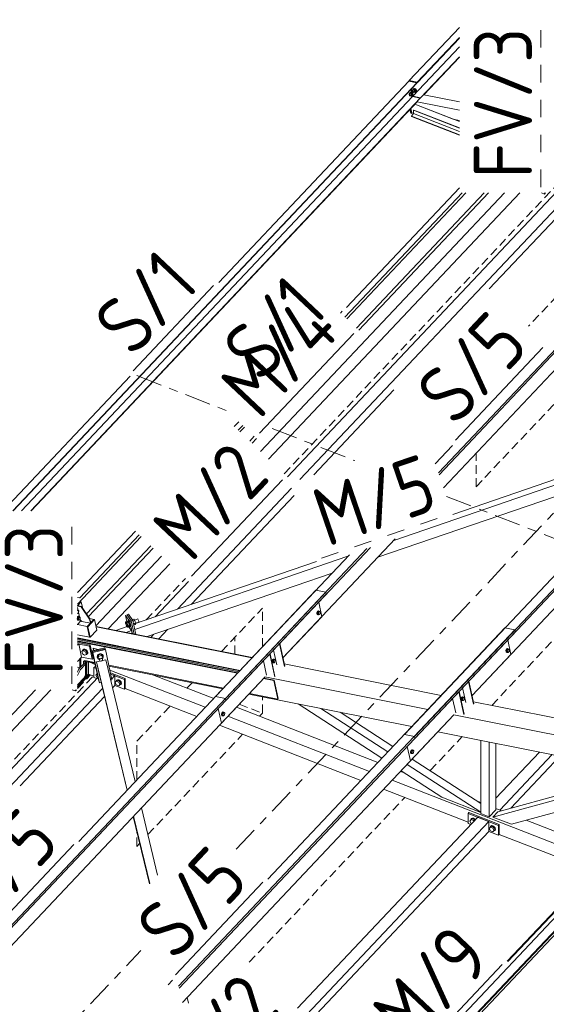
# Model space of a CAD drawing. Header units: millimetres. Extents: x -681 to 506, y -45 to 794.
# Tile 86 of 256: x -276 to -239, y 247 to 315. Entities that reach past the tile are written whole.
import ezdxf

# ---------------------------------------------------------------- set-up
doc = ezdxf.new("R2010")
doc.units = ezdxf.units.MM
doc.header["$LTSCALE"] = 0.6
for name, pattern in [('VERDECKT2', [1.5, 1, -0.5]), ('XKITLINE00', [0]), ('XKITLINE02', [4, 2, -2]), ('XKITLINE03', [6, 3, -1, 1, -1])]:
    doc.linetypes.add(name, pattern=pattern)
for name, color, linetype, lineweight in [('Bolt', 7, 'Continuous', 0), ('Part', 2, 'Continuous', 0), ('PartMark', 3, 'Continuous', 0), ('S-GRID', 1, 'Continuous', 0)]:
    doc.layers.add(name, color=color, linetype=linetype, lineweight=lineweight)
doc.styles.add('ISOCPEUR', font='ISOCPEUR.TTF')

msp = doc.modelspace()

# ---------------------------------------------------------------- linework, layer by layer
at = {"layer": 'Bolt', "color": 3, "linetype": 'XKITLINE00', "lineweight": 0}
for p, q in [((-248.53, 310.328), (-248.547, 310.261)), ((-248.499, 310.379), (-248.53, 310.328)), ((-248.524, 310.257), (-248.507, 310.323)), ((-248.502, 310.318), (-248.515, 310.198)), ((-248.507, 310.323), (-248.476, 310.375)), ((-248.439, 310.385), (-248.502, 310.318)), ((-248.409, 310.3), (-248.502, 310.318)), ((-248.461, 310.401), (-248.499, 310.379)), ((-248.476, 310.375), (-248.438, 310.397)), ((-248.461, 310.401), (-248.438, 310.397)), ((-248.439, 310.385), (-248.346, 310.367)), ((-248.438, 310.397), (-248.404, 310.383)), ((-248.422, 310.18), (-248.409, 310.3)), ((-248.346, 310.367), (-248.409, 310.3)), ((-248.404, 310.383), (-248.401, 310.378)), ((-248.352, 310.312), (-248.308, 310.304)), ((-248.296, 310.314), (-248.346, 310.367)), ((-248.327, 310.293), (-248.308, 310.304)), ((-248.308, 310.304), (-248.291, 310.297)), ((-248.297, 310.3), (-248.296, 310.314)), ((-248.761, 310.084), (-248.777, 310.017)), ((-248.777, 310.017), (-248.775, 309.953)), ((-248.775, 309.953), (-248.754, 309.908)), ((-248.729, 310.135), (-248.761, 310.084)), ((-248.754, 310.012), (-248.737, 310.079)), ((-248.752, 309.948), (-248.754, 310.012)), ((-248.754, 309.908), (-248.72, 309.895)), ((-248.73, 309.903), (-248.752, 309.948)), ((-248.733, 310.074), (-248.746, 309.954)), ((-248.653, 309.936), (-248.746, 309.954)), ((-248.746, 309.954), (-248.695, 309.901)), ((-248.737, 310.079), (-248.706, 310.13)), ((-248.67, 310.141), (-248.733, 310.074)), ((-248.64, 310.056), (-248.733, 310.074)), ((-248.696, 309.89), (-248.73, 309.903)), ((-248.692, 310.157), (-248.729, 310.135)), ((-248.72, 309.895), (-248.696, 309.89)), ((-248.706, 310.13), (-248.668, 310.152)), ((-248.682, 309.899), (-248.696, 309.89)), ((-248.695, 309.901), (-248.602, 309.883)), ((-248.692, 310.157), (-248.668, 310.152)), ((-248.67, 310.141), (-248.577, 310.123)), ((-248.668, 310.152), (-248.634, 310.139)), ((-248.653, 309.936), (-248.64, 310.056)), ((-248.653, 309.936), (-248.602, 309.883)), ((-248.577, 310.123), (-248.64, 310.056)), ((-248.634, 310.139), (-248.632, 310.134)), ((-248.602, 309.883), (-248.558, 309.929)), ((-248.596, 309.937), (-248.553, 309.928)), ((-248.582, 310.068), (-248.539, 310.059)), ((-248.581, 309.989), (-248.573, 310.023)), ((-248.58, 309.957), (-248.581, 309.989)), ((-248.57, 309.935), (-248.58, 309.957)), ((-248.526, 310.07), (-248.577, 310.123)), ((-248.573, 310.023), (-248.557, 310.048)), ((-248.553, 309.928), (-248.57, 309.935)), ((-248.557, 310.048), (-248.539, 310.059)), ((-248.534, 309.939), (-248.553, 309.928)), ((-248.547, 310.261), (-248.544, 310.197)), ((-248.544, 310.197), (-248.523, 310.152)), ((-248.539, 310.059), (-248.522, 310.053)), ((-248.518, 309.965), (-248.534, 309.939)), ((-248.528, 310.055), (-248.526, 310.07)), ((-248.521, 310.192), (-248.524, 310.257)), ((-248.523, 310.152), (-248.489, 310.139)), ((-248.522, 310.053), (-248.511, 310.031)), ((-248.5, 310.147), (-248.521, 310.192)), ((-248.51, 309.998), (-248.518, 309.965)), ((-248.422, 310.18), (-248.515, 310.198)), ((-248.515, 310.198), (-248.465, 310.146)), ((-248.511, 310.031), (-248.51, 309.998)), ((-248.466, 310.134), (-248.5, 310.147)), ((-248.489, 310.139), (-248.466, 310.134)), ((-248.451, 310.143), (-248.466, 310.134)), ((-248.465, 310.146), (-248.372, 310.127)), ((-248.422, 310.18), (-248.372, 310.127)), ((-248.372, 310.127), (-248.328, 310.174)), ((-248.366, 310.181), (-248.322, 310.173)), ((-248.351, 310.234), (-248.343, 310.267)), ((-248.35, 310.201), (-248.351, 310.234)), ((-248.339, 310.179), (-248.35, 310.201)), ((-248.343, 310.267), (-248.327, 310.293)), ((-248.322, 310.173), (-248.339, 310.179)), ((-248.303, 310.184), (-248.322, 310.173)), ((-248.287, 310.209), (-248.303, 310.184)), ((-248.291, 310.297), (-248.28, 310.275)), ((-248.279, 310.243), (-248.287, 310.209)), ((-248.28, 310.275), (-248.279, 310.243)), ((-271.597, 274.523), (-271.591, 274.521)), ((-271.597, 274.511), (-271.558, 274.503)), ((-271.597, 274.461), (-271.558, 274.503)), ((-271.591, 274.521), (-271.585, 274.508)), ((-271.558, 274.503), (-271.51, 274.452)), ((-271.51, 274.452), (-271.522, 274.339)), ((-255.073, 274.437), (-255.104, 274.386)), ((-255.081, 274.382), (-255.05, 274.433)), ((-255.014, 274.437), (-255.074, 274.374)), ((-255.035, 274.459), (-255.073, 274.437)), ((-255.05, 274.433), (-255.012, 274.455)), ((-255.035, 274.459), (-255.012, 274.455)), ((-255.014, 274.437), (-254.944, 274.423)), ((-255.012, 274.455), (-254.978, 274.442)), ((-255.004, 274.36), (-254.944, 274.423)), ((-254.978, 274.442), (-254.972, 274.429)), ((-254.944, 274.423), (-254.896, 274.373)), ((-271.612, 273.939), (-271.597, 274)), ((-271.612, 273.835), (-271.597, 273.829)), ((-271.597, 273.848), (-271.61, 273.875)), ((-271.597, 273.916), (-271.601, 273.885)), ((-271.601, 273.885), (-271.597, 273.881)), ((-271.601, 273.885), (-271.597, 273.884)), ((-271.582, 274.275), (-271.597, 274.292)), ((-271.597, 274.278), (-271.582, 274.275)), ((-271.588, 274.062), (-271.597, 274.046)), ((-271.597, 274), (-271.596, 274.006)), ((-271.588, 273.998), (-271.597, 273.916)), ((-271.597, 273.884), (-271.531, 273.871)), ((-271.597, 273.881), (-271.553, 273.835)), ((-271.589, 273.83), (-271.597, 273.848)), ((-271.597, 273.829), (-271.578, 273.822)), ((-271.596, 274.006), (-271.564, 274.057)), ((-271.555, 273.817), (-271.589, 273.83)), ((-271.55, 274.084), (-271.588, 274.062)), ((-271.528, 274.062), (-271.588, 273.998)), ((-271.588, 273.998), (-271.519, 273.984)), ((-271.522, 274.339), (-271.582, 274.275)), ((-271.578, 273.822), (-271.555, 273.817)), ((-271.564, 274.057), (-271.527, 274.079)), ((-271.532, 273.83), (-271.555, 273.817)), ((-271.553, 273.835), (-271.483, 273.821)), ((-271.55, 274.084), (-271.527, 274.079)), ((-271.531, 273.871), (-271.519, 273.984)), ((-271.483, 273.821), (-271.531, 273.871)), ((-271.528, 274.062), (-271.459, 274.048)), ((-271.527, 274.079), (-271.493, 274.066)), ((-271.519, 273.984), (-271.459, 274.048)), ((-271.493, 274.066), (-271.487, 274.053)), ((-271.423, 273.884), (-271.483, 273.821)), ((-271.459, 274.048), (-271.411, 273.998)), ((-271.411, 273.998), (-271.423, 273.884)), ((-268.153, 273.743), (-268.282, 273.698)), ((-268.163, 273.739), (-268.157, 273.755)), ((-268.157, 273.755), (-268.126, 273.766)), ((-268.157, 273.755), (-268.129, 273.729)), ((-268.091, 273.651), (-268.153, 273.743)), ((-268.129, 273.729), (-268.091, 273.657)), ((-268.098, 273.739), (-268.126, 273.766)), ((-268.06, 273.668), (-268.098, 273.739)), ((-267.718, 273.892), (-267.831, 273.853)), ((-267.657, 273.8), (-267.783, 273.757)), ((-267.657, 273.8), (-267.718, 273.892)), ((-267.671, 273.822), (-267.455, 273.897)), ((-267.596, 273.618), (-267.657, 273.8)), ((-267.44, 273.883), (-267.455, 273.897)), ((-267.419, 273.844), (-267.44, 273.883)), ((-267.399, 273.791), (-267.419, 273.844)), ((-267.384, 273.739), (-267.399, 273.791)), ((-267.379, 273.7), (-267.384, 273.739)), ((-255.104, 274.386), (-255.121, 274.319)), ((-255.121, 274.319), (-255.118, 274.255)), ((-255.118, 274.255), (-255.097, 274.21)), ((-255.098, 274.315), (-255.081, 274.382)), ((-255.095, 274.25), (-255.098, 274.315)), ((-255.097, 274.21), (-255.063, 274.197)), ((-255.074, 274.206), (-255.095, 274.25)), ((-255.074, 274.374), (-255.086, 274.26)), ((-255.086, 274.26), (-255.038, 274.21)), ((-255.086, 274.26), (-255.016, 274.246)), ((-255.074, 274.374), (-255.004, 274.36)), ((-255.04, 274.192), (-255.074, 274.206)), ((-255.063, 274.197), (-255.04, 274.192)), ((-255.017, 274.206), (-255.04, 274.192)), ((-255.038, 274.21), (-254.969, 274.196)), ((-255.016, 274.246), (-255.004, 274.36)), ((-254.969, 274.196), (-255.016, 274.246)), ((-254.909, 274.26), (-254.969, 274.196)), ((-254.896, 274.373), (-254.909, 274.26)), ((-268.283, 273.608), (-268.282, 273.698)), ((-268.223, 273.426), (-268.283, 273.608)), ((-268.282, 273.698), (-268.22, 273.607)), ((-268.161, 273.334), (-268.223, 273.426)), ((-268.091, 273.651), (-268.22, 273.607)), ((-268.22, 273.607), (-268.16, 273.424)), ((-268.16, 273.424), (-268.161, 273.334)), ((-268.032, 273.378), (-268.161, 273.334)), ((-268.031, 273.469), (-268.16, 273.424)), ((-268.091, 273.657), (-268.054, 273.56)), ((-268.031, 273.469), (-268.091, 273.651)), ((-268.023, 273.57), (-268.06, 273.668)), ((-268.054, 273.56), (-268.027, 273.463)), ((-268.028, 273.366), (-268.038, 273.376)), ((-268.031, 273.469), (-268.032, 273.378)), ((-268.017, 273.392), (-268.028, 273.366)), ((-268.028, 273.366), (-267.997, 273.376)), ((-268.027, 273.463), (-268.017, 273.392)), ((-267.996, 273.473), (-268.023, 273.57)), ((-267.997, 273.376), (-267.986, 273.402)), ((-267.986, 273.402), (-267.996, 273.473)), ((-267.742, 273.568), (-267.596, 273.618)), ((-267.597, 273.527), (-267.724, 273.484)), ((-267.596, 273.618), (-267.597, 273.527)), ((-267.596, 273.614), (-267.385, 273.686)), ((-267.385, 273.686), (-267.379, 273.7)), ((-271.225, 271.741), (-271.297, 271.665)), ((-271.297, 271.665), (-271.175, 271.716)), ((-271.237, 271.729), (-271.236, 271.749)), ((-271.236, 271.749), (-271.186, 271.798)), ((-271.236, 271.749), (-271.219, 271.767)), ((-271.103, 271.792), (-271.225, 271.741)), ((-271.169, 271.816), (-271.219, 271.767)), ((-271.186, 271.798), (-271.105, 271.803)), ((-271.103, 271.792), (-271.175, 271.716)), ((-271.175, 271.716), (-271.019, 271.609)), ((-271.088, 271.821), (-271.169, 271.816)), ((-271.105, 271.803), (-271.014, 271.763)), ((-270.947, 271.686), (-271.103, 271.792)), ((-270.997, 271.782), (-271.088, 271.821)), ((-270.947, 271.686), (-271.019, 271.609)), ((-271.014, 271.763), (-270.938, 271.689)), ((-270.921, 271.708), (-270.997, 271.782)), ((-270.912, 271.528), (-270.947, 271.686)), ((-270.938, 271.689), (-270.897, 271.6)), ((-270.88, 271.619), (-270.921, 271.708)), ((-242.096, 271.79), (-242.113, 271.723)), ((-242.113, 271.723), (-242.11, 271.659)), ((-242.065, 271.841), (-242.096, 271.79)), ((-242.09, 271.718), (-242.073, 271.785)), ((-242.087, 271.654), (-242.09, 271.718)), ((-242.066, 271.777), (-242.078, 271.664)), ((-242.073, 271.785), (-242.042, 271.836)), ((-242.006, 271.841), (-242.066, 271.777)), ((-242.066, 271.777), (-241.996, 271.764)), ((-242.027, 271.863), (-242.065, 271.841)), ((-242.042, 271.836), (-242.004, 271.858)), ((-242.027, 271.863), (-242.004, 271.858)), ((-242.008, 271.65), (-241.996, 271.764)), ((-242.006, 271.841), (-241.936, 271.827)), ((-242.004, 271.858), (-241.97, 271.845)), ((-241.996, 271.764), (-241.936, 271.827)), ((-241.97, 271.845), (-241.964, 271.832)), ((-241.936, 271.827), (-241.888, 271.777)), ((-241.888, 271.777), (-241.901, 271.663)), ((-271.263, 271.508), (-271.297, 271.665)), ((-271.107, 271.401), (-271.263, 271.508)), ((-270.984, 271.452), (-271.107, 271.401)), ((-271.019, 271.609), (-270.984, 271.452)), ((-270.984, 271.452), (-270.912, 271.528)), ((-270.951, 271.472), (-270.966, 271.471)), ((-270.902, 271.521), (-270.951, 271.472)), ((-270.897, 271.6), (-270.902, 271.521)), ((-270.902, 271.521), (-270.884, 271.539)), ((-270.884, 271.539), (-270.88, 271.619)), ((-270.227, 271.378), (-270.235, 271.287)), ((-270.231, 271.27), (-270.235, 271.287)), ((-270.231, 271.27), (-270.223, 271.36)), ((-270.208, 271.23), (-270.231, 271.27)), ((-270.167, 271.456), (-270.227, 271.378)), ((-270.223, 271.36), (-270.163, 271.438)), ((-270.154, 271.43), (-270.218, 271.273)), ((-270.196, 271.178), (-270.218, 271.273)), ((-270.196, 271.178), (-270.132, 271.336)), ((-270.196, 271.178), (-270.088, 271.077)), ((-270.071, 271.501), (-270.167, 271.456)), ((-270.163, 271.438), (-270.067, 271.483)), ((-269.966, 271.472), (-270.154, 271.43)), ((-270.132, 271.336), (-270.154, 271.43)), ((-270.132, 271.336), (-269.944, 271.378)), ((-270.084, 271.06), (-270.116, 271.196)), ((-270.084, 271.06), (-270.079, 271.109)), ((-270.059, 271.018), (-270.084, 271.06)), ((-270.079, 271.109), (-270.047, 271.151)), ((-269.966, 271.501), (-270.071, 271.501)), ((-270.067, 271.483), (-269.962, 271.483)), ((-270.012, 270.994), (-270.059, 271.018)), ((-270.047, 271.151), (-269.995, 271.175)), ((-269.995, 271.175), (-269.938, 271.175)), ((-269.879, 271.455), (-269.966, 271.501)), ((-269.944, 271.378), (-269.966, 271.472)), ((-269.843, 271.357), (-269.966, 271.472)), ((-269.962, 271.483), (-269.875, 271.438)), ((-269.904, 271.018), (-269.956, 270.994)), ((-269.82, 271.262), (-269.944, 271.378)), ((-269.938, 271.175), (-269.891, 271.151)), ((-269.872, 271.06), (-269.904, 271.018)), ((-269.867, 271.109), (-269.9, 271.245)), ((-269.891, 271.151), (-269.867, 271.109)), ((-269.834, 271.377), (-269.879, 271.455)), ((-269.875, 271.438), (-269.83, 271.36)), ((-269.873, 271.133), (-269.82, 271.262)), ((-269.867, 271.109), (-269.872, 271.06)), ((-269.82, 271.262), (-269.843, 271.357)), ((-269.83, 271.36), (-269.834, 271.377)), ((-269.83, 271.36), (-269.834, 271.319)), ((-258.204, 271.068), (-258.22, 271.001)), ((-258.172, 271.119), (-258.204, 271.068)), ((-258.197, 270.997), (-258.18, 271.064)), ((-258.173, 271.056), (-258.185, 270.942)), ((-258.18, 271.064), (-258.149, 271.115)), ((-258.113, 271.119), (-258.173, 271.056)), ((-258.173, 271.056), (-258.103, 271.042)), ((-258.134, 271.141), (-258.172, 271.119)), ((-258.149, 271.115), (-258.111, 271.137)), ((-258.134, 271.141), (-258.111, 271.137)), ((-258.115, 270.928), (-258.103, 271.042)), ((-258.113, 271.119), (-258.043, 271.105)), ((-258.111, 271.137), (-258.077, 271.124)), ((-258.103, 271.042), (-258.043, 271.105)), ((-258.077, 271.124), (-258.071, 271.111)), ((-258.043, 271.105), (-257.996, 271.055)), ((-257.996, 271.055), (-258.008, 270.942)), ((-242.11, 271.659), (-242.089, 271.614)), ((-242.089, 271.614), (-242.055, 271.601)), ((-242.066, 271.609), (-242.087, 271.654)), ((-242.078, 271.664), (-242.03, 271.614)), ((-242.078, 271.664), (-242.008, 271.65)), ((-242.032, 271.596), (-242.066, 271.609)), ((-242.055, 271.601), (-242.032, 271.596)), ((-242.009, 271.609), (-242.032, 271.596)), ((-242.03, 271.614), (-241.96, 271.6)), ((-241.96, 271.6), (-242.008, 271.65)), ((-241.901, 271.663), (-241.96, 271.6)), ((-269.956, 270.994), (-270.012, 270.994)), ((-258.22, 271.001), (-258.218, 270.937)), ((-258.218, 270.937), (-258.196, 270.892)), ((-258.194, 270.932), (-258.197, 270.997)), ((-258.196, 270.892), (-258.162, 270.879)), ((-258.173, 270.888), (-258.194, 270.932)), ((-258.185, 270.942), (-258.137, 270.892)), ((-258.185, 270.942), (-258.115, 270.928)), ((-258.139, 270.874), (-258.173, 270.888)), ((-258.162, 270.879), (-258.139, 270.874)), ((-258.116, 270.888), (-258.139, 270.874)), ((-258.137, 270.892), (-258.068, 270.878)), ((-258.068, 270.878), (-258.115, 270.928)), ((-258.008, 270.942), (-258.068, 270.878)), ((-270.336, 270.034), (-270.253, 270.13)), ((-270.253, 269.875), (-270.336, 270.034)), ((-270.275, 270.115), (-270.251, 270.185)), ((-270.273, 270.107), (-270.275, 270.115)), ((-270.253, 270.13), (-270.235, 270.149)), ((-270.253, 270.13), (-270.229, 270.12)), ((-270.209, 269.857), (-270.253, 269.875)), ((-270.251, 270.185), (-270.245, 270.192)), ((-270.251, 270.185), (-270.244, 270.188)), ((-268.945, 269.596), (-268.921, 269.666)), ((-268.852, 269.688), (-268.924, 269.611)), ((-268.921, 269.666), (-268.857, 269.698)), ((-268.921, 269.666), (-268.904, 269.684)), ((-268.84, 269.717), (-268.904, 269.684)), ((-268.857, 269.698), (-268.769, 269.685)), ((-268.687, 269.623), (-268.852, 269.688)), ((-268.752, 269.704), (-268.84, 269.717)), ((-268.769, 269.685), (-268.681, 269.63)), ((-268.664, 269.648), (-268.752, 269.704)), ((-269.006, 269.516), (-268.924, 269.611)), ((-268.924, 269.356), (-269.006, 269.516)), ((-268.943, 269.589), (-268.945, 269.596)), ((-268.924, 269.611), (-268.759, 269.547)), ((-268.759, 269.292), (-268.924, 269.356)), ((-268.687, 269.623), (-268.759, 269.547)), ((-268.759, 269.547), (-268.677, 269.387)), ((-268.677, 269.387), (-268.759, 269.292)), ((-268.687, 269.368), (-268.759, 269.292)), ((-268.681, 269.357), (-268.695, 269.359)), ((-268.605, 269.464), (-268.687, 269.623)), ((-268.605, 269.464), (-268.687, 269.368)), ((-268.681, 269.63), (-268.617, 269.547)), ((-268.617, 269.39), (-268.681, 269.357)), ((-268.605, 269.464), (-268.677, 269.387)), ((-268.6, 269.565), (-268.664, 269.648)), ((-268.617, 269.547), (-268.594, 269.459)), ((-268.594, 269.459), (-268.617, 269.39)), ((-268.617, 269.39), (-268.6, 269.408)), ((-268.576, 269.478), (-268.6, 269.565)), ((-268.6, 269.408), (-268.576, 269.478)), ((-245.195, 268.472), (-245.212, 268.405)), ((-245.212, 268.405), (-245.21, 268.341)), ((-245.21, 268.341), (-245.188, 268.296)), ((-245.164, 268.523), (-245.195, 268.472)), ((-245.189, 268.4), (-245.172, 268.467)), ((-245.186, 268.336), (-245.189, 268.4)), ((-245.188, 268.296), (-245.154, 268.283)), ((-245.165, 268.291), (-245.186, 268.336)), ((-245.165, 268.459), (-245.177, 268.346)), ((-245.177, 268.346), (-245.129, 268.296)), ((-245.177, 268.346), (-245.107, 268.332)), ((-245.172, 268.467), (-245.141, 268.518)), ((-245.105, 268.523), (-245.165, 268.459)), ((-245.165, 268.459), (-245.095, 268.446)), ((-245.126, 268.545), (-245.164, 268.523)), ((-245.141, 268.518), (-245.103, 268.54)), ((-245.129, 268.296), (-245.06, 268.282)), ((-245.126, 268.545), (-245.103, 268.54)), ((-245.107, 268.332), (-245.095, 268.446)), ((-245.06, 268.282), (-245.107, 268.332)), ((-245.105, 268.523), (-245.035, 268.509)), ((-245.103, 268.54), (-245.069, 268.527)), ((-245.095, 268.446), (-245.035, 268.509)), ((-245.069, 268.527), (-245.063, 268.515)), ((-245, 268.345), (-245.06, 268.282)), ((-245.035, 268.509), (-244.988, 268.459)), ((-244.988, 268.459), (-245, 268.345)), ((-245.131, 268.278), (-245.165, 268.291)), ((-245.154, 268.283), (-245.131, 268.278)), ((-245.108, 268.291), (-245.131, 268.278)), ((-261.675, 267.425), (-261.692, 267.359)), ((-261.692, 267.359), (-261.69, 267.294)), ((-261.69, 267.294), (-261.668, 267.25)), ((-261.644, 267.477), (-261.675, 267.425)), ((-261.669, 267.354), (-261.652, 267.421)), ((-261.666, 267.29), (-261.669, 267.354)), ((-261.668, 267.25), (-261.634, 267.236)), ((-261.645, 267.245), (-261.666, 267.29)), ((-261.645, 267.413), (-261.657, 267.3)), ((-261.657, 267.3), (-261.609, 267.249)), ((-261.657, 267.3), (-261.587, 267.286)), ((-261.652, 267.421), (-261.621, 267.472)), ((-261.585, 267.477), (-261.645, 267.413)), ((-261.645, 267.413), (-261.575, 267.399)), ((-261.611, 267.232), (-261.645, 267.245)), ((-261.606, 267.499), (-261.644, 267.477)), ((-261.634, 267.236), (-261.611, 267.232)), ((-261.621, 267.472), (-261.583, 267.494)), ((-261.588, 267.245), (-261.611, 267.232)), ((-261.609, 267.249), (-261.54, 267.235)), ((-261.606, 267.499), (-261.583, 267.494)), ((-261.587, 267.286), (-261.575, 267.399)), ((-261.54, 267.235), (-261.587, 267.286)), ((-261.585, 267.477), (-261.515, 267.463)), ((-261.583, 267.494), (-261.549, 267.481)), ((-261.575, 267.399), (-261.515, 267.463)), ((-261.549, 267.481), (-261.543, 267.468)), ((-261.48, 267.299), (-261.54, 267.235)), ((-261.515, 267.463), (-261.468, 267.413)), ((-261.468, 267.413), (-261.48, 267.299)), ((-248.667, 264.829), (-248.684, 264.762)), ((-248.684, 264.762), (-248.681, 264.698)), ((-248.681, 264.698), (-248.66, 264.653)), ((-248.636, 264.88), (-248.667, 264.829)), ((-248.661, 264.758), (-248.644, 264.824)), ((-248.658, 264.693), (-248.661, 264.758)), ((-248.66, 264.653), (-248.626, 264.64)), ((-248.637, 264.649), (-248.658, 264.693)), ((-248.637, 264.817), (-248.649, 264.703)), ((-248.649, 264.703), (-248.601, 264.653)), ((-248.649, 264.703), (-248.579, 264.689)), ((-248.644, 264.824), (-248.613, 264.876)), ((-248.577, 264.88), (-248.637, 264.817)), ((-248.637, 264.817), (-248.567, 264.803)), ((-248.603, 264.635), (-248.637, 264.649)), ((-248.598, 264.902), (-248.636, 264.88)), ((-248.626, 264.64), (-248.603, 264.635)), ((-248.613, 264.876), (-248.575, 264.898)), ((-248.58, 264.649), (-248.603, 264.635)), ((-248.601, 264.653), (-248.532, 264.639)), ((-248.598, 264.902), (-248.575, 264.898)), ((-248.579, 264.689), (-248.567, 264.803)), ((-248.532, 264.639), (-248.579, 264.689)), ((-248.577, 264.88), (-248.507, 264.866)), ((-248.575, 264.898), (-248.541, 264.885)), ((-248.567, 264.803), (-248.507, 264.866)), ((-248.541, 264.885), (-248.535, 264.872)), ((-248.472, 264.703), (-248.532, 264.639)), ((-248.507, 264.866), (-248.46, 264.816)), ((-248.46, 264.816), (-248.472, 264.703)), ((-244.439, 260.165), (-244.511, 260.089)), ((-244.509, 260.144), (-244.445, 260.176)), ((-244.427, 260.195), (-244.492, 260.162)), ((-244.445, 260.176), (-244.357, 260.163)), ((-244.275, 260.101), (-244.439, 260.165)), ((-244.34, 260.181), (-244.427, 260.195)), ((-244.252, 260.126), (-244.34, 260.181)), ((-244.593, 259.993), (-244.511, 260.089)), ((-244.511, 259.834), (-244.593, 259.993)), ((-244.533, 260.074), (-244.509, 260.144)), ((-244.531, 260.067), (-244.533, 260.074)), ((-244.511, 260.089), (-244.347, 260.025)), ((-244.467, 259.816), (-244.511, 259.834)), ((-244.509, 260.144), (-244.492, 260.162)), ((-244.357, 260.163), (-244.269, 260.108)), ((-244.275, 260.101), (-244.347, 260.025)), ((-244.347, 260.025), (-244.32, 259.972)), ((-244.248, 260.049), (-244.275, 260.101)), ((-244.269, 260.108), (-244.234, 260.063)), ((-244.217, 260.081), (-244.252, 260.126)), ((-243.264, 259.475), (-243.181, 259.57)), ((-243.203, 259.555), (-243.179, 259.625)), ((-243.201, 259.548), (-243.203, 259.555)), ((-243.109, 259.647), (-243.181, 259.57)), ((-243.181, 259.57), (-243.017, 259.506)), ((-243.179, 259.625), (-243.115, 259.658)), ((-243.179, 259.625), (-243.162, 259.643)), ((-243.098, 259.676), (-243.162, 259.643)), ((-243.115, 259.658), (-243.027, 259.644)), ((-242.945, 259.582), (-243.109, 259.647)), ((-243.01, 259.663), (-243.098, 259.676)), ((-243.027, 259.644), (-242.939, 259.589)), ((-242.945, 259.582), (-243.017, 259.506)), ((-243.017, 259.506), (-242.934, 259.346)), ((-242.922, 259.607), (-243.01, 259.663)), ((-242.862, 259.423), (-242.945, 259.582)), ((-242.939, 259.589), (-242.875, 259.506)), ((-242.857, 259.525), (-242.922, 259.607)), ((-242.875, 259.506), (-242.851, 259.418)), ((-242.834, 259.437), (-242.857, 259.525)), ((-243.181, 259.315), (-243.264, 259.475)), ((-243.017, 259.251), (-243.181, 259.315)), ((-242.934, 259.346), (-243.017, 259.251)), ((-242.945, 259.327), (-243.017, 259.251)), ((-242.939, 259.316), (-242.953, 259.318)), ((-242.862, 259.423), (-242.945, 259.327)), ((-242.875, 259.349), (-242.939, 259.316)), ((-242.862, 259.423), (-242.934, 259.346)), ((-242.851, 259.418), (-242.875, 259.349)), ((-242.875, 259.349), (-242.857, 259.367)), ((-242.857, 259.367), (-242.834, 259.437))]:
    msp.add_line(p, q, dxfattribs=at)
at = {"layer": 'Part', "color": 2, "linetype": 'XKITLINE00', "lineweight": 0}
for p, q in [((-248.772, 310.942), (-245.318, 314.6)), ((-248.214, 310.831), (-245.318, 313.899)), ((-248.208, 310.803), (-245.318, 313.865)), ((-248.513, 309.872), (-245.318, 313.256)), ((-247.983, 309.766), (-245.318, 312.59)), ((-247.761, 309.969), (-245.318, 312.556)), ((-276.053, 281.342), (-248.243, 310.8)), ((-276.021, 281.342), (-248.237, 310.773)), ((-261.879, 297.057), (-248.8, 310.911)), ((-248.243, 310.8), (-248.8, 310.911)), ((-248.763, 310.904), (-248.772, 310.942)), ((-248.772, 310.942), (-248.214, 310.831)), ((-248.736, 310.898), (-248.738, 310.909)), ((-248.738, 310.909), (-248.208, 310.803)), ((-248.542, 309.842), (-248.649, 310.337)), ((-248.535, 309.851), (-248.642, 310.344)), ((-248.513, 309.872), (-248.62, 310.367)), ((-248.237, 310.773), (-248.243, 310.8)), ((-248.208, 310.803), (-248.214, 310.831)), ((-275.446, 281.342), (-248.542, 309.842)), ((-274.817, 281.342), (-248.012, 309.736)), ((-248.542, 309.846), (-248.535, 309.854)), ((-248.012, 309.736), (-248.542, 309.842)), ((-248.513, 309.872), (-247.983, 309.766)), ((-248.006, 309.709), (-248.012, 309.736)), ((-247.977, 309.74), (-247.983, 309.766)), ((-247.761, 309.969), (-245.318, 309.481)), ((-246.758, 283.947), (-222.224, 309.935)), ((-246.716, 283.824), (-222.195, 309.799)), ((-274.785, 281.342), (-248.222, 309.48)), ((-248.668, 308.697), (-248.723, 308.949)), ((-248.621, 308.688), (-248.687, 308.988)), ((-248.593, 308.718), (-248.658, 309.018)), ((-248.377, 309.315), (-245.75, 308.291)), ((-248.377, 309.315), (-245.318, 308.122)), ((-248.222, 309.48), (-245.318, 308.901)), ((-248.621, 308.688), (-248.668, 308.697)), ((-248.467, 308.67), (-248.623, 308.505)), ((-248.623, 308.505), (-245.318, 307.216)), ((-248.623, 308.505), (-248.623, 308.48)), ((-248.623, 308.48), (-245.318, 307.191)), ((-248.593, 308.718), (-248.621, 308.688)), ((-248.468, 308.67), (-248.593, 308.718)), ((-248.45, 308.918), (-248.467, 308.9)), ((-248.467, 308.9), (-245.318, 307.671)), ((-248.467, 308.9), (-248.467, 308.67)), ((-248.467, 308.67), (-245.318, 307.442)), ((-248.45, 308.918), (-245.318, 307.697)), ((-245.75, 308.291), (-245.318, 308.204)), ((-248.413, 265.819), (-209.216, 307.339)), ((-248.383, 265.682), (-209.187, 307.202)), ((-257.154, 283.687), (-237.518, 304.487)), ((-256.296, 283.494), (-236.758, 304.19)), ((-253.078, 295.334), (-245.318, 303.554)), ((-246.406, 282.924), (-226.418, 304.098)), ((-242.211, 303.222), (-259.004, 285.433)), ((-258.446, 284.906), (-241.155, 303.222)), ((-245.121, 303.222), (-253.194, 294.671)), ((-244.883, 303.222), (-253.068, 294.552)), ((-252.398, 293.919), (-243.615, 303.222)), ((-252.239, 293.769), (-243.315, 303.222)), ((-243.273, 296.608), (-236.758, 303.51)), ((-244.449, 268.622), (-213.41, 301.501)), ((-276.715, 281.342), (-267.972, 290.604)), ((-255.344, 283.821), (-249.837, 289.655)), ((-260.813, 287.141), (-260.5, 287.472)), ((-260.23, 287.217), (-260.543, 286.886)), ((-260.104, 287.098), (-260.417, 286.767)), ((-259.747, 286.134), (-259.434, 286.466)), ((-259.588, 285.985), (-259.275, 286.316)), ((-246.976, 284.582), (-245.792, 285.836)), ((-249.83, 279.298), (-234.272, 284.644)), ((-245.774, 281.083), (-234.575, 284.93)), ((-250.922, 278.14), (-233.664, 284.07)), ((-249.1, 265.956), (-232.784, 283.239)), ((-264.717, 274.574), (-256.869, 282.888)), ((-263.766, 274.901), (-256.697, 282.388)), ((-271.597, 275.717), (-267.613, 279.937)), ((-267.217, 279.563), (-271.597, 274.924)), ((-267.343, 279.682), (-271.438, 275.345)), ((-257.457, 271.219), (-249.727, 279.407)), ((-270.969, 274.247), (-266.547, 278.931)), ((-270.844, 274.061), (-266.388, 278.781)), ((-261.421, 268.415), (-251.676, 278.737)), ((-261.391, 268.279), (-251.442, 278.818)), ((-265.805, 278.23), (-270.33, 273.436)), ((-267.736, 273.537), (-255.142, 277.864)), ((-267.656, 273.173), (-252.989, 278.212)), ((-262.108, 268.553), (-252.886, 278.322)), ((-269.479, 273.219), (-265.246, 277.703)), ((-266.802, 272.684), (-254.082, 277.055)), ((-266.256, 274.045), (-263.954, 276.483)), ((-271.507, 258.596), (-255.191, 275.88)), ((-254.504, 275.742), (-255.191, 275.88)), ((-293.7, 234.223), (-254.504, 275.742)), ((-293.67, 234.086), (-254.474, 275.606)), ((-271.438, 275.345), (-271.597, 275.376)), ((-271.347, 275.078), (-271.597, 274.813)), ((-271.433, 275.319), (-271.438, 275.345)), ((-271.391, 275.087), (-271.347, 275.078)), ((-271.262, 274.686), (-271.347, 275.078)), ((-254.474, 275.606), (-254.504, 275.742)), ((-271.592, 274.818), (-271.597, 274.813)), ((-271.597, 274.783), (-271.342, 274.732)), ((-271.414, 273.833), (-271.597, 274.678)), ((-271.314, 274.763), (-271.592, 274.818)), ((-271.314, 274.763), (-271.342, 274.732)), ((-271.342, 274.732), (-270.772, 273.879)), ((-270.743, 273.909), (-271.314, 274.763)), ((-254.778, 274.057), (-254.994, 275.055)), ((-271.359, 273.779), (-271.597, 273.526)), ((-271.301, 273.723), (-271.414, 273.833)), ((-270.712, 273.606), (-271.301, 273.723)), ((-270.929, 273.377), (-270.467, 273.865)), ((-270.929, 273.377), (-270.467, 273.865)), ((-270.421, 273.856), (-270.882, 273.367)), ((-270.743, 273.909), (-270.772, 273.879)), ((-270.772, 273.879), (-270.712, 273.606)), ((-270.751, 273.922), (-270.467, 273.865)), ((-270.684, 273.636), (-270.743, 273.909)), ((-270.467, 273.865), (-270.421, 273.856)), ((-270.263, 273.128), (-270.421, 273.856)), ((-268.179, 274.183), (-268.282, 274.147)), ((-268.282, 274.147), (-267.998, 273.723)), ((-268.121, 273.404), (-268.282, 274.147)), ((-268.075, 274.218), (-268.179, 274.183)), ((-267.895, 273.759), (-268.179, 274.183)), ((-268.179, 274.183), (-267.895, 273.759)), ((-267.791, 273.794), (-268.075, 274.218)), ((-267.895, 273.759), (-267.998, 273.723)), ((-267.998, 273.723), (-267.817, 272.887)), ((-267.895, 273.759), (-267.791, 273.794)), ((-267.701, 272.864), (-267.895, 273.759)), ((-267.701, 272.864), (-267.895, 273.759)), ((-267.584, 272.84), (-267.791, 273.794)), ((-257.457, 271.219), (-254.778, 274.057)), ((-271.61, 273.513), (-271.597, 273.51)), ((-271.597, 273.51), (-270.929, 273.377)), ((-270.771, 272.649), (-270.929, 273.377)), ((-270.771, 272.649), (-270.929, 273.377)), ((-270.882, 273.367), (-270.929, 273.377)), ((-270.724, 272.64), (-270.882, 273.367)), ((-270.263, 273.128), (-270.724, 272.64)), ((-270.712, 273.606), (-270.684, 273.636)), ((-270.319, 273.386), (-259.57, 271.241)), ((-270.312, 273.356), (-259.593, 271.217)), ((-268.962, 273.115), (-268.098, 273.412)), ((-268.242, 272.972), (-267.886, 273.094)), ((-267.886, 273.094), (-268.098, 273.412)), ((-267.842, 272.892), (-267.886, 273.094)), ((-266.008, 272.526), (-265.405, 273.164)), ((-264.641, 248.629), (-241.496, 273.146)), ((-258.499, 256), (-242.183, 273.283)), ((-241.496, 273.146), (-242.183, 273.283)), ((-241.466, 273.01), (-241.496, 273.146)), ((-271.597, 272.814), (-270.771, 272.649)), ((-271.597, 272.596), (-260.4, 270.362)), ((-271.597, 272.553), (-260.435, 270.325)), ((-271.597, 272.48), (-260.493, 270.264)), ((-271.597, 272.393), (-260.562, 270.191)), ((-270.724, 272.64), (-270.771, 272.649)), ((-266.549, 272.634), (-266.356, 272.837)), ((-264.609, 248.495), (-241.466, 273.01)), ((-241.77, 271.46), (-241.986, 272.458)), ((-271.597, 272.357), (-260.59, 270.16)), ((-271.597, 272.27), (-270.721, 272.095)), ((-271.597, 272.197), (-271.515, 272.181)), ((-271.597, 272.197), (-270.779, 272.034)), ((-271.515, 272.181), (-271.597, 272.094)), ((-271.318, 271.271), (-271.515, 272.181)), ((-270.779, 272.034), (-270.721, 272.095)), ((-270.779, 272.034), (-270.581, 271.124)), ((-270.721, 272.095), (-270.523, 271.185)), ((-269.709, 271.911), (-270.576, 271.717)), ((-270.576, 271.717), (-270.562, 271.658)), ((-270.122, 269.625), (-270.576, 271.717)), ((-269.694, 271.852), (-270.562, 271.658)), ((-269.694, 271.852), (-270.562, 271.658)), ((-269.68, 271.793), (-270.548, 271.599)), ((-270.486, 271.737), (-270.516, 271.88)), ((-270.516, 271.88), (-270.164, 271.809)), ((-270.482, 271.738), (-270.516, 271.88)), ((-269.694, 271.852), (-269.709, 271.911)), ((-269.694, 271.852), (-269.68, 271.793)), ((-269.68, 271.793), (-269.226, 269.701)), ((-257.88, 270.736), (-258.103, 271.762)), ((-257.35, 270.631), (-257.691, 272.199)), ((-257.333, 270.649), (-257.673, 272.217)), ((-271.597, 270.975), (-271.318, 271.271)), ((-271.424, 270.531), (-271.424, 271.159)), ((-271.366, 270.592), (-271.366, 271.22)), ((-270.581, 271.124), (-271.318, 271.271)), ((-271.176, 270.986), (-271.1, 271.04)), ((-271.147, 270.824), (-271.147, 271.006)), ((-271.052, 270.979), (-271.104, 271.037)), ((-271.052, 270.979), (-271.104, 271.037)), ((-271.1, 271.04), (-270.398, 270.899)), ((-270.581, 271.124), (-270.523, 271.185)), ((-270.562, 271.658), (-270.548, 271.599)), ((-270.108, 269.566), (-270.562, 271.658)), ((-270.562, 271.658), (-270.108, 269.566)), ((-270.548, 271.599), (-270.093, 269.507)), ((-270.291, 270.941), (-269.641, 271.087)), ((-267.628, 262.706), (-269.641, 271.087)), ((-258.582, 270.028), (-258.799, 271.025)), ((-258.025, 269.916), (-258.365, 271.484)), ((-258.007, 269.935), (-258.348, 271.502)), ((-244.449, 268.622), (-241.77, 271.46)), ((-271.597, 270.574), (-271.44, 270.513)), ((-271.493, 270.458), (-271.597, 270.244)), ((-271.398, 270.421), (-271.597, 270.013)), ((-271.147, 270.824), (-271.493, 270.458)), ((-271.493, 270.458), (-271.398, 270.421)), ((-271.052, 270.787), (-271.398, 270.421)), ((-271.176, 270.794), (-271.176, 270.986)), ((-271.052, 270.787), (-271.147, 270.824)), ((-271.052, 270.979), (-270.387, 270.846)), ((-271.052, 270.979), (-271.052, 269.936)), ((-271.052, 270.064), (-271.052, 270.787)), ((-270.994, 269.997), (-270.994, 270.968)), ((-270.947, 269.978), (-270.947, 270.958)), ((-270.831, 270.1), (-270.831, 270.935)), ((-270.746, 270.918), (-270.371, 270.772)), ((-270.404, 270.615), (-270.462, 270.553)), ((-270.462, 270.553), (-270.31, 270.494)), ((-270.462, 269.873), (-270.462, 270.553)), ((-270.404, 270.615), (-270.33, 270.586)), ((-268.174, 262.127), (-270.291, 270.941)), ((-270.133, 270.214), (-270.291, 270.941)), ((-269.445, 270.709), (-261.558, 269.135)), ((-269.433, 270.656), (-261.599, 269.092)), ((-269.374, 270.383), (-262.801, 267.819)), ((-257.366, 270.801), (-246.562, 268.644)), ((-289.736, 237.026), (-258.697, 269.905)), ((-288.06, 250.948), (-270.179, 269.889)), ((-271.597, 269.273), (-270.82, 270.096)), ((-271.597, 269.358), (-270.994, 269.997)), ((-271.138, 269.844), (-271.597, 269.358)), ((-270.82, 270.096), (-271.334, 269.551)), ((-270.82, 270.096), (-271.334, 269.551)), ((-271.334, 269.534), (-270.808, 270.091)), ((-271.334, 269.534), (-270.808, 270.091)), ((-271.334, 269.509), (-270.791, 270.084)), ((-271.334, 269.509), (-270.791, 270.084)), ((-271.334, 269.466), (-270.761, 270.073)), ((-271.334, 269.466), (-270.761, 270.073)), ((-271.138, 269.844), (-271.052, 270.064)), ((-271.095, 269.953), (-271.052, 269.936)), ((-271.052, 269.936), (-270.994, 269.997)), ((-270.947, 269.978), (-270.994, 269.997)), ((-270.831, 270.1), (-270.947, 269.978)), ((-270.831, 270.1), (-270.462, 269.956)), ((-270.462, 269.873), (-270.267, 269.796)), ((-268.188, 262.113), (-270.133, 270.214)), ((-269.334, 270.197), (-268.314, 269.799)), ((-269.037, 269.998), (-269.314, 270.106)), ((-269.314, 270.106), (-268.372, 269.738)), ((-269.304, 269.684), (-269.226, 269.701)), ((-269.243, 269.779), (-269.037, 269.998)), ((-269.037, 269.317), (-269.037, 269.998)), ((-268.314, 269.799), (-268.372, 269.738)), ((-268.372, 269.738), (-268.372, 269.057)), ((-268.314, 269.118), (-268.314, 269.799)), ((-266.36, 270.043), (-262.224, 268.43)), ((-261.695, 266.73), (-258.697, 269.905)), ((-258.794, 269.802), (-258.086, 269.66)), ((-258.766, 269.832), (-258.057, 269.691)), ((-258.697, 269.906), (-247.485, 267.667)), ((-258.086, 269.66), (-258.057, 269.691)), ((-257.81, 268.387), (-258.086, 269.66)), ((-257.781, 268.417), (-258.057, 269.691)), ((-298.828, 238.441), (-269.869, 269.116)), ((-274.49, 269.029), (-289.91, 252.695)), ((-289.352, 252.168), (-273.434, 269.029)), ((-271.597, 269.272), (-271.461, 269.417)), ((-271.597, 269.272), (-271.461, 269.417)), ((-271.597, 269.255), (-271.461, 269.4)), ((-271.597, 269.255), (-271.461, 269.4)), ((-271.597, 269.23), (-271.461, 269.374)), ((-271.597, 269.23), (-271.461, 269.374)), ((-271.597, 269.187), (-271.461, 269.332)), ((-271.597, 269.187), (-271.461, 269.332)), ((-271.461, 269.4), (-271.461, 269.417)), ((-271.461, 269.332), (-271.461, 269.417)), ((-271.461, 269.374), (-271.461, 269.4)), ((-271.461, 269.332), (-271.461, 269.374)), ((-271.393, 269.489), (-271.334, 269.466)), ((-271.393, 269.489), (-271.334, 269.466)), ((-271.363, 269.52), (-271.334, 269.509)), ((-271.363, 269.52), (-271.334, 269.509)), ((-271.346, 269.539), (-271.334, 269.534)), ((-271.346, 269.539), (-271.334, 269.534)), ((-271.334, 269.551), (-271.334, 269.534)), ((-271.334, 269.551), (-271.334, 269.466)), ((-271.334, 269.509), (-271.334, 269.534)), ((-271.334, 269.466), (-271.334, 269.509)), ((-270.108, 269.566), (-270.122, 269.625)), ((-270.108, 269.566), (-270.093, 269.507)), ((-270.093, 269.507), (-269.97, 269.535)), ((-269.179, 269.166), (-269.037, 269.317)), ((-269.037, 269.317), (-268.372, 269.057)), ((-268.372, 269.057), (-268.314, 269.118)), ((-268.314, 269.118), (-263.388, 267.197)), ((-244.872, 268.14), (-245.094, 269.166)), ((-244.342, 268.034), (-244.683, 269.602)), ((-244.325, 268.053), (-244.665, 269.62)), ((-275.552, 262.415), (-269.739, 268.573)), ((-261.421, 268.415), (-262.108, 268.553)), ((-261.421, 268.415), (-261.391, 268.279)), ((-259.803, 268.734), (-248.591, 266.496)), ((-259.762, 268.777), (-257.81, 268.387)), ((-257.81, 268.387), (-257.781, 268.417)), ((-245.574, 267.431), (-245.791, 268.428)), ((-245.017, 267.32), (-245.357, 268.888)), ((-244.999, 267.338), (-245.34, 268.906)), ((-261.911, 267.728), (-261.695, 266.73)), ((-260.664, 267.821), (-250.926, 264.022)), ((-256.419, 268.058), (-250.649, 264.315)), ((-254.841, 267.743), (-250.234, 264.755)), ((-244.358, 268.204), (-232.866, 265.911)), ((-264.374, 247.516), (-245.689, 267.308)), ((-261.241, 267.21), (-251.502, 263.412)), ((-253.526, 267.481), (-249.888, 265.121)), ((-248.687, 264.133), (-245.689, 267.308)), ((-245.689, 267.309), (-233.788, 264.934)), ((-261.828, 266.588), (-252.089, 262.79)), ((-248.413, 265.819), (-249.1, 265.956)), ((-248.413, 265.819), (-248.383, 265.682)), ((-246.794, 266.137), (-230.238, 262.833)), ((-248.903, 265.131), (-248.687, 264.133)), ((-243.844, 260.508), (-243.844, 265.549)), ((-243.274, 265.435), (-243.274, 260.286)), ((-242.813, 260.775), (-242.813, 265.343)), ((-248.565, 264.262), (-243.844, 261.2)), ((-242.813, 261.568), (-239.815, 264.744)), ((-242.543, 260.753), (-238.94, 264.57)), ((-241.779, 260.882), (-238.399, 264.462)), ((-248.91, 263.896), (-243.844, 260.609)), ((-229.69, 262.947), (-260.721, 230.076)), ((-249.366, 263.414), (-249.1, 263.31)), ((-249.325, 263.457), (-246.516, 261.634)), ((-243.023, 260.272), (-232.163, 263.217)), ((-242.677, 260.638), (-232.742, 263.333)), ((-242.022, 250.35), (-229.801, 263.296)), ((-241.994, 250.324), (-229.762, 263.281)), ((-249.942, 262.803), (-235.561, 257.194)), ((-241.743, 259.772), (-230.366, 262.858)), ((-250.529, 262.181), (-244.719, 259.915)), ((-246.516, 261.634), (-243.844, 260.592)), ((-266.082, 256.271), (-267.195, 260.903)), ((-260.11, 229.838), (-230.605, 261.093)), ((-260.072, 229.823), (-230.642, 260.997)), ((-244.077, 261.351), (-243.844, 261.26)), ((-242.813, 260.858), (-242.424, 260.707)), ((-266.642, 255.678), (-267.755, 260.31)), ((-266.629, 255.692), (-267.741, 260.324)), ((-230.793, 260.611), (-259.915, 229.762)), ((-256.448, 247.125), (-244.055, 260.253)), ((-244.662, 260.574), (-244.719, 260.513)), ((-244.719, 260.513), (-242.63, 259.697)), ((-244.719, 259.832), (-244.719, 260.513)), ((-242.572, 259.759), (-244.662, 260.574)), ((-243.295, 259.957), (-244.055, 260.253)), ((-243.844, 260.508), (-243.274, 260.286)), ((-243.274, 260.286), (-242.813, 260.775)), ((-242.677, 260.638), (-243.023, 260.272)), ((-243.023, 260.272), (-241.743, 259.772)), ((-262.167, 239.966), (-243.295, 259.957)), ((-244.719, 259.832), (-244.524, 259.756)), ((-243.295, 259.276), (-243.295, 259.957)), ((-242.572, 259.759), (-242.63, 259.697)), ((-242.63, 259.697), (-242.63, 259.017)), ((-242.572, 259.078), (-242.572, 259.759)), ((-240.732, 260.047), (-234.985, 257.805)), ((-262.036, 239.423), (-243.295, 259.276)), ((-243.295, 259.276), (-242.63, 259.017)), ((-242.63, 259.017), (-242.572, 259.078)), ((-242.572, 259.078), (-236.148, 256.572)), ((-265.357, 248.735), (-265.063, 249.047)), ((-263.967, 247.464), (-264.06, 247.849))]:
    msp.add_line(p, q, dxfattribs=at)
at = {"layer": 'Part', "color": 4, "linetype": 'VERDECKT2', "lineweight": 0}
for p, q in [((-257.374, 283.894), (-238.234, 304.169)), ((-239.674, 303.222), (-239.464, 303.14)), ((-239.464, 303.222), (-239.464, 303.226)), ((-239.464, 303.14), (-239.464, 303.222)), ((-239.464, 303.14), (-239.387, 303.222)), ((-235.528, 299.374), (-240.559, 294.046)), ((-244.174, 282.981), (-235.528, 292.14)), ((-244.174, 282.981), (-244.174, 285.288)), ((-243.095, 267.952), (-234.305, 277.263)), ((-266.871, 273.833), (-264.174, 276.691)), ((-261.688, 271.664), (-258.873, 274.646)), ((-258.873, 271.98), (-258.873, 274.646)), ((-260.773, 271.481), (-260.773, 272.633)), ((-288.28, 251.156), (-270.513, 269.976)), ((-271.597, 269.103), (-270.703, 270.05)), ((-271.953, 269.029), (-271.744, 268.948)), ((-271.744, 269.029), (-271.744, 269.033)), ((-271.744, 268.948), (-271.744, 269.029)), ((-271.744, 268.948), (-271.667, 269.029)), ((-271.461, 269.333), (-271.334, 269.466)), ((-264.064, 269.147), (-263.716, 269.515)), ((-258.873, 267.411), (-258.873, 268.548)), ((-267.519, 265.487), (-265.227, 267.914)), ((-260.465, 268.032), (-258.873, 267.411)), ((-259.072, 267.2), (-258.873, 267.411)), ((-266.753, 259.064), (-260.236, 265.967)), ((-247.333, 263.463), (-245.123, 265.804)), ((-267.519, 262.821), (-267.519, 265.487)), ((-259.784, 250.274), (-249.077, 261.615)), ((-267.519, 258.252), (-267.519, 259.329)), ((-267.519, 258.252), (-267.313, 258.471))]:
    msp.add_line(p, q, dxfattribs=at)
at = {"layer": 'PartMark', "color": 1, "linetype": 'XKITLINE02', "lineweight": 0}
for p, q in [((-239.718, 303.622), (-239.718, 315.135)), ((-253.491, 294.951), (-253.379, 295.069)), ((-271.997, 269.429), (-271.997, 280.942)), ((-254.796, 278.088), (-246.184, 281.047))]:
    msp.add_line(p, q, dxfattribs=at)
at = {"layer": 'PartMark', "color": 1, "linetype": 'XKITLINE00', "lineweight": 0}
for p, q in [((-267.77, 290.963), (-262.227, 296.835)), ((-259.073, 286.675), (-252.586, 293.547)), ((-245.59, 286.195), (-239.575, 292.567)), ((-263.752, 276.843), (-257.501, 283.464)), ((-277.87, 252.002), (-271.854, 258.374)), ((-264.861, 249.406), (-258.846, 255.778)), ((-248.62, 243.507), (-242.369, 250.128))]:
    msp.add_line(p, q, dxfattribs=at)
at = {"layer": 'S-GRID', "color": 1, "linetype": 'XKITLINE03', "lineweight": 0}
for p, q in [((-267.52, 290.645), (-261.285, 288.213)), ((-258.206, 287.012), (-252.516, 284.793)), ((-260.669, 258.048), (-234.954, 285.287)), ((-246.202, 282.33), (-235.074, 277.99)), ((-292.948, 223.855), (-267.233, 251.095))]:
    msp.add_line(p, q, dxfattribs=at)

# ---------------------------------------------------------------- texts
at = {"layer": 'PartMark', "color": 1, "style": 'ISOCPEUR', "width": 0.85}
for s, rotation, p in [('FV/3', 90.00021, (-240.318, 304.222)), ('S/1', 46.65022, (-267.794, 291.811)), ('S/1', 46.65022, (-258.947, 290.045)), ('M/4', 46.65022, (-259.098, 287.524)), ('S/5', 46.65022, (-245.615, 287.043)), ('M/2', 46.65022, (-263.777, 277.691)), ('M/5', 18.9649, (-254.424, 278.85)), ('FV/3', 90.00021, (-272.597, 270.029)), ('S/5', 46.65022, (-277.894, 252.851)), ('S/5', 46.65022, (-264.886, 250.254)), ('M/9', 46.65022, (-248.645, 244.355)), ('M/2', 46.65022, (-263.071, 241.129))]:
    msp.add_text(s, height=4, rotation=rotation, dxfattribs=at).set_placement(p)

doc.saveas('drawing.dxf')
